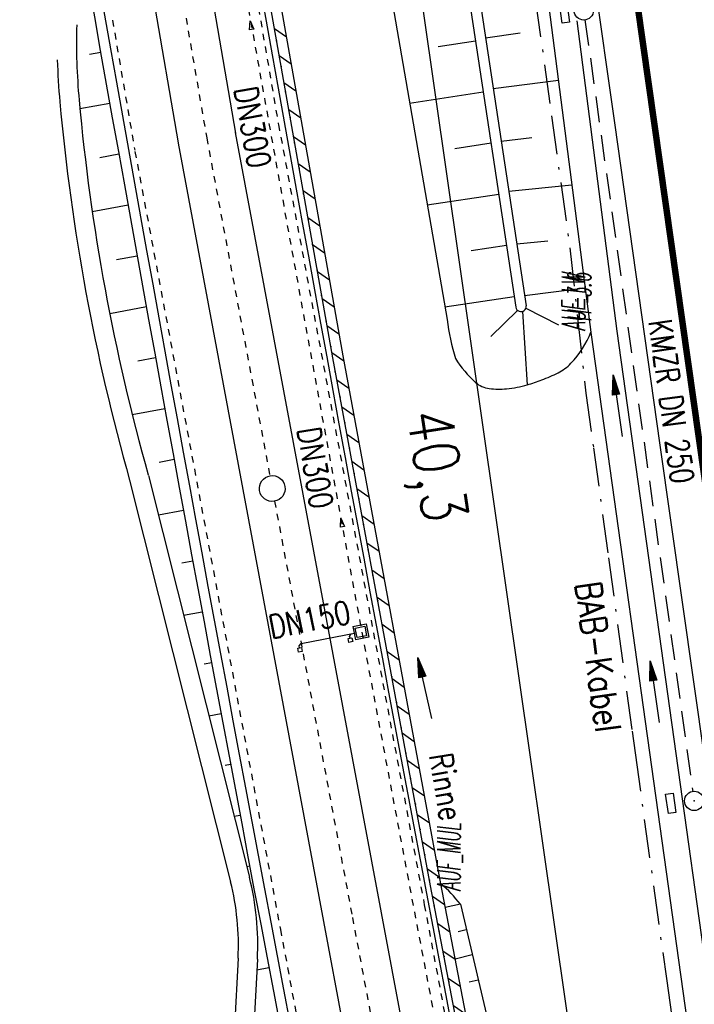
# Model space of a CAD drawing. Extents: x 446577 to 447216, y 443659 to 444842.
# Tile 144 of 177: x 446768 to 446820, y 444419 to 444495. Entities that reach past the tile are written whole.
import ezdxf
from ezdxf.enums import TextEntityAlignment as Align

# ---------------------------------------------------------------- set-up
doc = ezdxf.new("R2010")
doc.units = 0
doc.header["$LTSCALE"] = 2
doc.header["$MEASUREMENT"] = 0
for name, pattern in [('ACAD_ISO03W100', [0.5, 0.25, -0.25]), ('ACAD_ISO10W100W', [0.5, 0.25, -0.25]), ('AUSGEZOGEN', [0]), ('BAB-FM2', [2.6, 1.5, -0.5, 0.1, -0.5]), ('GESTRICH-X2', [1.5, 1, -0.5]), ('STRICHLINIEX2', [0.5, 0.25, -0.25])]:
    doc.linetypes.add(name, pattern=pattern)
doc.layers.get('0').update_dxf_attribs({"linetype": 'AUSGEZOGEN'})
for name, color, linetype in [('204-GRENZL-BAB', 7, 'AUSGEZOGEN'), ('ANMERKUNG', 7, 'CONTINUOUS'), ('BAB_FM', 5, 'BAB-FM2'), ('BOESCHG', 250, 'AUSGEZOGEN'), ('DB-Bahnachse', 7, 'CONTINUOUS'), ('DB-Gleisachse', 7, 'CONTINUOUS'), ('DB-Ingenieurbauwerke', 15, 'CONTINUOUS'), ('FBRTOP', 250, 'AUSGEZOGEN'), ('KANAL', 7, 'GESTRICH-X2'), ('LAERMWAND', 1, 'AUSGEZOGEN'), ('MS-UEBERFAHRT', 250, 'GESTRICH-X2'), ('MULDE', 250, 'AUSGEZOGEN'), ('PFEIL', 7, 'CONTINUOUS'), ('PFEILTOP', 200, 'AUSGEZOGEN'), ('Rinne', 200, 'CONTINUOUS'), ('SCHLITZRINNE', 200, 'AUSGEZOGEN'), ('SCHSYMBOL', 200, 'AUSGEZOGEN'), ('TEXTO', 4, 'CONTINUOUS')]:
    doc.layers.add(name, color=color, linetype=linetype)
doc.styles.add('ROMANS', font='romans.shx', dxfattribs={"width": 0.8})

# ---------------------------------------------------------------- blocks, each defined once
blk = doc.blocks.new('GST')
at = {"color": 0}
blk.add_circle((0, 0), 0.75, dxfattribs=at)
blk.add_point((0, 0), dxfattribs=at)
blk = doc.blocks.new('17')
blk.add_lwpolyline([(-0.755, -1.218), (0.748, -1.218), (0.748, -1.801), (-0.755, -1.801)], close=True)
blk.add_blockref('GST', (0, 0))
blk = doc.blocks.new('PFEIL2')
at = {"color": 0}
for p, q in [((0.88, 0.002), (-2.401, -0.012)), ((0.881, -0.271), (0.879, 0.276)), ((0.879, 0.276), (2.429, 0.009)), ((0.911, 0.27), (0.879, 0.265)), ((0.965, 0.261), (0.879, 0.246)), ((1.019, 0.252), (0.879, 0.228)), ((1.073, 0.242), (0.879, 0.209)), ((1.127, 0.233), (0.879, 0.191)), ((1.181, 0.224), (0.879, 0.172)), ((1.235, 0.214), (0.879, 0.154)), ((1.289, 0.205), (0.879, 0.135)), ((1.343, 0.196), (0.879, 0.117)), ((1.397, 0.187), (0.879, 0.098)), ((1.451, 0.177), (0.879, 0.08)), ((1.505, 0.168), (0.879, 0.061)), ((1.559, 0.159), (0.88, 0.043)), ((1.613, 0.149), (0.88, 0.024)), ((1.668, 0.14), (0.88, 0.006)), ((1.722, 0.131), (0.88, -0.013)), ((1.776, 0.121), (0.88, -0.031)), ((1.83, 0.112), (0.88, -0.05)), ((1.884, 0.103), (0.88, -0.068)), ((1.938, 0.094), (0.88, -0.087)), ((1.992, 0.084), (0.88, -0.105)), ((2.046, 0.075), (0.88, -0.124)), ((2.1, 0.066), (0.88, -0.142)), ((2.154, 0.056), (0.88, -0.161)), ((2.208, 0.047), (0.88, -0.179)), ((2.262, 0.038), (0.881, -0.198)), ((2.316, 0.029), (0.881, -0.216)), ((2.37, 0.019), (0.881, -0.235)), ((2.424, 0.01), (0.881, -0.253)), ((2.429, 0.009), (0.881, -0.271))]:
    blk.add_line(p, q, dxfattribs=at)

msp = doc.modelspace()

# ---------------------------------------------------------------- hatches: boundary and pattern name
at = {"layer": 'PFEILTOP'}
h = msp.add_hatch(dxfattribs=at)
h.set_pattern_fill('_USER', color=256, scale=1.5, angle=45, style=0, pattern_type=0)
h.set_pattern_definition([(325.0543, (446781.9655, 444531.7431), (0.8592, 1.229543), [])])
edge = h.paths.add_edge_path()
edge.add_line((446805.242, 444400.071), (446799.791, 444428.489))
edge.add_line((446799.791, 444428.489), (446792.219, 444469.329))
edge.add_line((446792.219, 444469.329), (446780.891, 444533.22))
edge.add_line((446780.891, 444533.22), (446781.679, 444533.36))
edge.add_line((446781.679, 444533.36), (446793.007, 444469.471))
edge.add_line((446793.007, 444469.471), (446800.577, 444428.637))
edge.add_line((446800.577, 444428.637), (446806.018, 444400.267))
at = {"layer": 'SCHLITZRINNE'}
h = msp.add_hatch(dxfattribs=at)
h.set_pattern_fill('_USER', color=256, scale=1.5, angle=45, style=0, pattern_type=0)
h.set_pattern_definition([(322.9886, (446836.6, 444435.4555), (0.9029613, 1.1977733), [])])
edge = h.paths.add_edge_path()
edge.add_arc((443111.832, 443902.605), 3762.708, 8.237949, 8.309741, ccw=False)
edge.add_arc((446520.767, 444396.145), 318.231, 7.99109, 8.23795, ccw=False)
edge.add_arc((253459.124, 417293.726), 195272.941, 7.98719511, 7.99108691, ccw=False)
edge.add_arc((449695.908, 444828.286), 2886.155, 187.987194, 188.019207)
edge.add_arc((478554.213, 448893.922), 32029.442, 188.0192069, 188.0307218)
edge.add_arc((640420.622, 471731.273), 195498.946, 188.0307211, 188.03538189)
edge.add_arc((455274.806, 445594.124), 8517.332, 188.0353819, 188.0971516)
edge.add_arc((489167.9, 450416.106), 42751.721, 188.0971513, 188.1247221)
edge.add_arc((449184.272, 444707.99), 2362.699, 188.124722, 188.49575)
edge.add_arc((449950.357, 444822.425), 3137.283, 188.49575, 188.817734)
edge.add_arc((447543.72, 444449.095), 701.862, 188.817734, 189.303528)
edge.add_arc((451782.27, 445143.452), 4996.911, 189.303528, 189.485594)
edge.add_arc((448740.59, 444635.235), 1913.065, 189.485594, 190.210777)
edge.add_arc((449004.187, 444682.715), 2180.905, 190.210777, 190.889971)
edge.add_arc((448612.493, 444607.358), 1782.027, 190.889971, 191.613703)
edge.add_arc((448466.452, 444577.343), 1632.933, 191.613703, 192.369753)
edge.add_arc((450054.509, 444925.622), 3258.733, 192.369753, 192.712319)
edge.add_arc((448394.443, 444551.135), 1556.951, 192.712319, 193.207918)
edge.add_arc((448423.514, 444557.958), 1586.813, 193.207918, 193.562183)
edge.add_arc((449785.723, 444886.559), 2988.095, 193.562183, 193.820345)
edge.add_arc((448360.45, 444535.942), 1520.33, 193.820345, 194.673969)
edge.add_arc((449045.992, 444715.457), 2228.985, 194.673969, 195.378954)
edge.add_arc((447260.209, 444224.277), 376.885, 195.37895, 195.98013)
edge.add_arc((496192.196, 458236.932), 51275.744, 195.9801271, 196.0316672)
edge.add_arc((447192.225, 444157.103), 293.013, 196.03167, 196.92811)
edge.add_arc((450021.91, 445018.344), 3250.86, 196.928113, 197.197245)
edge.add_arc((443111.832, 443902.605), 3762.208, 8.237949, 8.309741, ccw=False)
edge.add_arc((446520.767, 444396.145), 317.731, 7.99109, 8.23795, ccw=False)
edge.add_arc((253459.124, 417293.726), 195272.441, 7.98719511, 7.99108691, ccw=False)
edge.add_arc((449695.908, 444828.286), 2886.655, 187.987194, 188.005519)
edge.add_line((446834.541, 444446.336), (446835.036, 444446.408))
h = msp.add_hatch(dxfattribs=at)
h.set_pattern_fill('_USER', color=256, scale=1.5, angle=45, style=0, pattern_type=0)
h.set_pattern_definition([(331.9152, (446910.9975, 444074.8353), (0.706167, 1.3233776), [])])
edge = h.paths.add_edge_path()
edge.add_arc((443111.832, 443902.605), 3762.708, 8.237949, 8.309741, ccw=False)
edge.add_arc((446520.767, 444396.145), 318.231, 7.99109, 8.23795, ccw=False)
edge.add_arc((253459.124, 417293.726), 195272.941, 7.98719511, 7.99108691, ccw=False)
edge.add_arc((449695.908, 444828.286), 2886.155, 187.987194, 188.019207)
edge.add_arc((478554.213, 448893.922), 32029.442, 188.0192069, 188.0307218)
edge.add_arc((640420.622, 471731.273), 195498.946, 188.0307211, 188.03538189)
edge.add_arc((455274.806, 445594.124), 8517.332, 188.0353819, 188.0971516)
edge.add_arc((489167.9, 450416.106), 42751.721, 188.0971513, 188.1247221)
edge.add_arc((449184.272, 444707.99), 2362.699, 188.124722, 188.49575)
edge.add_arc((449950.357, 444822.425), 3137.283, 188.49575, 188.817734)
edge.add_arc((447543.72, 444449.095), 701.862, 188.817734, 189.303528)
edge.add_arc((451782.27, 445143.452), 4996.911, 189.303528, 189.485594)
edge.add_arc((448740.59, 444635.235), 1913.065, 189.485594, 190.210777)
edge.add_arc((449004.187, 444682.715), 2180.905, 190.210777, 190.889971)
edge.add_arc((448612.493, 444607.358), 1782.027, 190.889971, 191.613703)
edge.add_arc((448466.452, 444577.343), 1632.933, 191.613703, 192.369753)
edge.add_arc((450054.509, 444925.622), 3258.733, 192.369753, 192.712319)
edge.add_arc((448394.443, 444551.135), 1556.951, 192.712319, 193.207918)
edge.add_arc((448423.514, 444557.958), 1586.813, 193.207918, 193.562183)
edge.add_arc((449785.723, 444886.559), 2988.095, 193.562183, 193.820345)
edge.add_arc((448360.45, 444535.942), 1520.33, 193.820345, 194.673969)
edge.add_arc((449045.992, 444715.457), 2228.985, 194.673969, 195.378954)
edge.add_arc((447260.209, 444224.277), 376.885, 195.37895, 195.98013)
edge.add_arc((496192.196, 458236.932), 51275.744, 195.9801271, 196.0316672)
edge.add_arc((447192.225, 444157.103), 293.013, 196.03167, 196.92811)
edge.add_arc((450021.91, 445018.344), 3250.86, 196.928113, 197.197245)
edge.add_arc((447192.225, 444157.103), 293.513, 196.16651, 196.92811)
edge.add_arc((450021.91, 445018.344), 3251.36, 196.928113, 197.197245)

# ---------------------------------------------------------------- linework, layer by layer
at = {"layer": '204-GRENZL-BAB', "flags": 128}
msp.add_lwpolyline([(446826.933, 444303.242), (446797.387, 444509.118)], dxfattribs=at)
at = {"layer": 'BAB_FM'}
msp.add_lwpolyline([(446807.903, 444497.132), (446809.161, 444488.042), (446810.573, 444477.843), (446811.815, 444466.602), (446812.409, 444462.364), (446813.57, 444453.849), (446815.397, 444440.45), (446815.626, 444438.767), (446818.049, 444421.308), (446818.946, 444414.868)], dxfattribs=at)
at = {"layer": 'BOESCHG'}
for p, q in [((446804.057, 444494.075), (446806.721, 444494.477)), ((446800.388, 444493.416), (446803.283, 444493.854)), ((446804.07, 444493.982), (446804.071, 444493.982)), ((446804.649, 444490.164), (446809.692, 444490.814)), ((446798.176, 444489.036), (446803.881, 444489.898)), ((446804.669, 444490.027), (446804.671, 444490.028)), ((446801.669, 444485.518), (446804.479, 444485.943)), ((446805.264, 444486.097), (446807.633, 444486.371)), ((446805.267, 444486.072), (446805.268, 444486.072)), ((446805.851, 444482.216), (446810.738, 444482.706)), ((446799.54, 444481.151), (446805.078, 444481.988)), ((446805.865, 444482.117), (446805.867, 444482.118)), ((446806.463, 444478.162), (446806.464, 444478.162)), ((446806.468, 444478.137), (446808.87, 444478.378)), ((446802.949, 444477.621), (446805.676, 444478.033)), ((446807.071, 444474.152), (446811.767, 444474.736)), ((446800.904, 444473.266), (446806.274, 444474.078)), ((446807.062, 444474.207), (446807.064, 444474.208)), ((446806.531, 444472.995), (446804.459, 444470.98)), ((446806.909, 444472.911), (446807.282, 444467.233)), ((446807.178, 444473.177), (446809.698, 444471.867)), ((446802.102, 444427.047), (446800.931, 444426.791)), ((446801.937, 444424.953), (446802.562, 444425.101)), ((446802.561, 444425.1), (446802.562, 444425.101)), ((446801.689, 444422.84), (446803.021, 444423.154)), ((446803.019, 444423.154), (446803.021, 444423.154)), ((446802.773, 444421.041), (446803.481, 444421.208)), ((446803.48, 444421.207), (446803.481, 444421.208))]:
    msp.add_line(p, q, dxfattribs=at)
at = {"layer": 'BOESCHG', "flags": 128}
for points in [[(446765.003, 444713.196), (446772.73, 444661.773), (446783.855, 444573.083), (446790.817, 444531.572), (446801.075, 444472.279)], [(446771.918, 444711.605), (446779.118, 444661.226), (446788.337, 444597.131), (446798.906, 444525.104), (446802.666, 444497.927), (446806.4, 444473.235)], [(446772.708, 444711.735), (446779.91, 444661.34), (446789.129, 444597.245), (446799.698, 444525.22), (446803.458, 444498.037), (446807.192, 444473.355)]]:
    msp.add_lwpolyline(points, dxfattribs=at)
at = {"layer": 'BOESCHG'}
msp.add_lwpolyline([(446801.727, 444469.263, 0.071533), (446803.283, 444467.425, 0.151185), (446804.339, 444466.947, 0.055578), (446805.683, 444466.928, 0.045839), (446807.282, 444467.233, 0.023111), (446808.414, 444467.616, 0.020203), (446809.667, 444468.165, 0.090779), (446810.665, 444468.9, 0.094035), (446812.208, 444471.318)], format="xyb", dxfattribs=at)
msp.add_lwpolyline([(446802.102, 444427.047), (446805.516, 444412.576), (446807.752, 444401.617), (446809.383, 444392.467), (446809.878, 444389.983), (446811.489, 444385.667), (446814.452, 444378.817), (446819.649, 444361.27), (446824.844, 444338.033), (446829.402, 444312.095), (446832.88, 444292.953), (446837.015, 444273.143), (446843.434, 444242.594), (446848.011, 444219.991), (446848.335, 444217.775), (446848.328, 444217.167), (446848.08, 444215.652)], dxfattribs=at)
for centre, radius, start, end in [((446806.796, 444473.295), 0.4, 188.60093, 8.60108), ((446819.027, 444474.581), 18.099, 187.30839, 197.08863), ((446795.668, 444422.403), 7.935, 35.82103, 51.78069)]:
    msp.add_arc(centre, radius, start, end, dxfattribs=at)
at = {"layer": 'DB-Bahnachse', "linetype": 'ACAD_ISO10W100W'}
for p, q in [((446770.312, 444556.694), (446782.467, 444486.336)), ((446782.467, 444486.336), (446787.357, 444460.197)), ((446787.724, 444458.231), (446793.747, 444426.037)), ((446793.747, 444426.037), (446800.36, 444390.684))]:
    msp.add_line(p, q, dxfattribs=at)
at = {"layer": 'DB-Bahnachse', "linetype": 'Continuous'}
msp.add_ellipse((446787.541, 444459.214), major_axis=(-0.707, 0.707), ratio=1, start_param=2.514591, end_param=8.797776, dxfattribs=at)
at = {"layer": 'DB-Gleisachse', "linetype": 'Continuous'}
for p, q in [((446763.816, 444581.858), (446780.25, 444485.956)), ((446782.872, 444497.297), (446784.685, 444486.716)), ((446784.679, 444486.749), (446795.969, 444426.392)), ((446780.256, 444485.922), (446791.517, 444425.72)), ((446795.969, 444426.392), (446802.571, 444391.098)), ((446791.517, 444425.72), (446798.148, 444390.27))]:
    msp.add_line(p, q, dxfattribs=at)
at = {"layer": 'DB-Ingenieurbauwerke', "linetype": 'STRICHLINIEX2'}
for p, q in [((446786.311, 444497.356), (446788.036, 444487.29)), ((446775.175, 444495.44), (446776.898, 444485.381)), ((446788.021, 444487.374), (446799.311, 444427.017)), ((446776.914, 444485.297), (446788.175, 444425.095)), ((446799.311, 444427.017), (446805.913, 444391.723)), ((446788.175, 444425.095), (446794.806, 444389.645))]:
    msp.add_line(p, q, dxfattribs=at)
at = {"layer": 'DB-Ingenieurbauwerke', "linetype": 'Continuous'}
for p, q in [((446785.791, 444494.685), (446785.833, 444495.385)), ((446785.833, 444495.385), (446786.122, 444494.752)), ((446786.122, 444494.752), (446785.791, 444494.685)), ((446774.261, 444492.945), (446773.386, 444492.781)), ((446774.964, 444489.007), (446772.654, 444488.574)), ((446775.668, 444485.069), (446774.195, 444484.793)), ((446776.376, 444481.132), (446773.613, 444480.614)), ((446777.086, 444477.196), (446775.483, 444476.895)), ((446777.798, 444473.259), (446774.964, 444472.728)), ((446778.513, 444469.324), (446777.142, 444469.067)), ((446779.23, 444465.389), (446776.708, 444464.916)), ((446779.95, 444461.454), (446778.783, 444461.235)), ((446776.499, 444459.859), (446784.317, 444428.79)), ((446777.953, 444460.225), (446785.772, 444429.156)), ((446780.673, 444457.52), (446778.726, 444457.155)), ((446792.815, 444456.212), (446792.845, 444456.913)), ((446792.845, 444456.913), (446793.145, 444456.285)), ((446793.145, 444456.285), (446792.815, 444456.212)), ((446781.398, 444453.586), (446780.547, 444453.426)), ((446782.125, 444449.652), (446780.682, 444449.382)), ((446793.784, 444448.536), (446794.814, 444448.737)), ((446793.784, 444448.536), (446793.984, 444447.506)), ((446793.96, 444448.418), (446794.696, 444448.561)), ((446794.103, 444447.682), (446793.96, 444448.418)), ((446794.696, 444448.561), (446794.839, 444447.825)), ((446794.814, 444448.737), (446795.015, 444447.706)), ((446789.771, 444447.224), (446794.03, 444448.053)), ((446793.418, 444447.601), (446793.712, 444447.662)), ((446793.534, 444447.778), (446793.663, 444447.975)), ((446793.565, 444447.631), (446793.534, 444447.778)), ((446793.712, 444447.662), (446793.773, 444447.368)), ((446795.015, 444447.706), (446793.984, 444447.506)), ((446794.839, 444447.825), (446794.103, 444447.682)), ((446789.513, 444446.858), (446789.809, 444446.91)), ((446789.565, 444446.563), (446789.513, 444446.858)), ((446789.635, 444447.032), (446789.771, 444447.224)), ((446789.661, 444446.884), (446789.635, 444447.032)), ((446789.809, 444446.91), (446789.86, 444446.614)), ((446793.479, 444447.307), (446793.418, 444447.601)), ((446793.773, 444447.368), (446793.479, 444447.307)), ((446789.86, 444446.614), (446789.565, 444446.563)), ((446782.855, 444445.72), (446782.283, 444445.612)), ((446783.587, 444441.787), (446782.638, 444441.609)), ((446784.322, 444437.855), (446783.908, 444437.778)), ((446785.059, 444433.924), (446784.594, 444433.837)), ((446785.799, 444429.993), (446785.572, 444429.95)), ((446784.895, 444422.884), (446783.229, 444390.441)), ((446786.393, 444422.807), (446784.727, 444390.364)), ((446787.286, 444422.132), (446786.35, 444421.957))]:
    msp.add_line(p, q, dxfattribs=at)
for centre, major_axis, start_param, end_param in [((452989.337, 445600.766), (-995.791, 6220.804), 1.582158, 1.608967), ((452977.496, 445597.437), (-991.648, 6221.466), 1.582622, 1.609469), ((452976.726, 445597.221), (-998.866, 6220.311), 1.581448, 1.608298), ((446822.385, 444493.782), (-35.355, 35.355), 0.759225, 0.875966), ((446822.385, 444493.782), (-36.416, 36.416), 0.812752, 0.875966), ((446932.435, 444503.776), (-25.402, 159.999), 1.503918, 1.687873), ((446932.435, 444503.776), (-25.151, 158.519), 1.504011, 1.687966), ((446764.922, 444423.91), (-14.142, 14.142), 3.875667, 4.173515), ((446764.922, 444423.91), (-15.203, 15.203), 3.875667, 4.173515)]:
    msp.add_ellipse(centre, major_axis=major_axis, ratio=1, start_param=start_param, end_param=end_param, dxfattribs=at)
at = {"layer": 'DB-Ingenieurbauwerke', "linetype": 'ACAD_ISO03W100'}
msp.add_ellipse((452989.337, 445600.766), major_axis=(-1005.921, 6220.373), ratio=1, start_param=1.586501, end_param=1.607368, dxfattribs=at)
at = {"layer": 'FBRTOP'}
msp.add_lwpolyline([(446802.032, 444814.776, 0.000001), (446807.81, 444774.011, 0.000003), (446816.581, 444712.129, -0.000002), (446825.352, 444650.248, -0.000001), (446832.368, 444600.742, 0.000001), (446839.385, 444551.237, 0.000002), (446844.647, 444514.108, -0.000003), (446849.91, 444476.98, -0.000006), (446851.664, 444464.603, 0.000007), (446853.418, 444452.226, 0.007134), (446854.732, 444443.408)], format="xyb", dxfattribs=at)
at = {"layer": 'FBRTOP', "const_width": 0.5}
for points in [[(446799.062, 444814.355, 0.000001), (446804.839, 444773.59, 0.000003), (446813.61, 444711.708, -0.000002), (446822.381, 444649.827, -0.000001), (446829.398, 444600.321, 0.000001), (446836.414, 444550.816, 0.000002), (446841.677, 444513.687, -0.000003), (446846.939, 444476.559, -0.000006), (446848.693, 444464.182, 0.000007), (446850.447, 444451.805, 0.000013), (446852.202, 444439.429, -0.000015), (446853.956, 444427.053, -0.000001), (446855.549, 444415.814, -0.000001), (446856.8, 444406.99)], [(446771.339, 444810.425, 0.000001), (446777.117, 444769.66, 0.000003), (446785.888, 444707.779, -0.000002), (446794.659, 444645.897, -0.000001), (446801.675, 444596.392, 0.000001), (446808.692, 444546.886, 0.000002), (446813.954, 444509.758, -0.000003), (446819.217, 444472.629, -0.000006), (446820.971, 444460.253, 0.000007), (446822.725, 444447.877, 0.000013), (446824.479, 444435.5, -0.000015), (446826.234, 444423.123, -0.000001), (446827.826, 444411.884, -0.000001), (446829.742, 444398.371), (446833.25, 444373.619, -0.00001), (446833.541, 444371.564, 0.000001), (446833.832, 444369.51, 0.000608), (446834.332, 444366.009, 0.000749)]]:
    msp.add_lwpolyline(points, format="xyb", dxfattribs=at)
at = {"layer": 'FBRTOP', "flags": 128}
msp.add_lwpolyline([(446768.258, 444809.989), (446768.579, 444807.741), (446772.055, 444782.961), (446775.573, 444758.453), (446779.031, 444733.878), (446782.509, 444709.246), (446784.24, 444696.93), (446786.021, 444684.548), (446787.78, 444672.221), (446789.511, 444659.873), (446791.251, 444647.58), (446793.004, 444635.179), (446794.779, 444622.902), (446796.519, 444610.487), (446798.313, 444598.209), (446800.05, 444585.9), (446801.541, 444575.397), (446805.283, 444548.901), (446807.032, 444536.59), (446810.712, 444510.873), (446814.055, 444487.313), (446817.51, 444462.736), (446821.027, 444438.084), (446824.549, 444413.364), (446828.035, 444388.711), (446829.982, 444374.689)], dxfattribs=at)
at = {"layer": 'FBRTOP', "color": 0, "const_width": 0.5}
msp.add_lwpolyline([(446833.755, 444484.975, -0.000083), (446837.963, 444455.179, -0.000176), (446839.935, 444441.166, -0.000011), (446846.01, 444397.876, 0.000067), (446846.968, 444391.053, 0.001727), (446849.892, 444370.762, 0.00123), (446854.165, 444342.303, 0.004209), (446857.404, 444322.222, 0.002979), (446862.388, 444293.915, 0.003153), (446866.566, 444271.777, 0.002691), (446871.765, 444245.898, 0.003085)], format="xyb", dxfattribs=at)
at = {"layer": 'KANAL'}
msp.add_line((446811.75, 444495.469), (446820.094, 444435.781), dxfattribs=at)
at = {"layer": 'LAERMWAND', "flags": 128}
msp.add_lwpolyline([(446808.853, 444497.312), (446812.235, 444471.111), (446830.755, 444338.52), (446837.402, 444295.325), (446847.135, 444244.032), (446854.955, 444208.806), (446857.651, 444187.25)], dxfattribs=at)
at = {"layer": 'MS-UEBERFAHRT', "flags": 128}
for points in [[(446810.731, 444617.575, -0.000138), (446813.798, 444596.16, -0.00037), (446814.936, 444588.159, -0.000005), (446821.549, 444541.403, 0.000093), (446821.922, 444538.766, 0.000049), (446823.677, 444526.394, -0.000054), (446825.433, 444514.023, -0.000203), (446825.83, 444511.217, 0.000026), (446828.899, 444489.451, 0.000763), (446829.009, 444488.68, 0.000133), (446829.646, 444484.27)], [(446833.755, 444484.975, 0.000042), (446833.086, 444489.738, 0.000438), (446833.021, 444490.195, 0.000012), (446827.025, 444532.295, -0.00007), (446825.995, 444539.532), (446818.965, 444589.049, -0.000343), (446817.853, 444596.92, -0.000127), (446814.872, 444618.166)]]:
    msp.add_lwpolyline(points, format="xyb", dxfattribs=at)
at = {"layer": 'MULDE'}
msp.add_lwpolyline([(446846.122, 444528.372, -0.003275), (446849.776, 444503.541, -0.000858), (446851.281, 444492.919, -0.000016), (446856.912, 444452.68, 0.000072), (446858.152, 444443.823, 0.000546), (446864.602, 444398.178, 0.00545), (446865.299, 444393.636, 0.003136), (446867.372, 444381.527, -0.001035), (446873.816, 444344.812, -0.000041), (446876.48, 444329.437, 0.000112), (446877.455, 444323.814, 0.000693), (446877.962, 444320.923, 0.000079), (446882.464, 444295.439, 0.001596), (446888.309, 444262.995, 0.003343)], format="xyb", dxfattribs=at)
msp.add_lwpolyline([(446811.116, 444495.404), (446814.217, 444471.377), (446831.336, 444348.815)], dxfattribs=at)
at = {"layer": 'Rinne'}
msp.add_lwpolyline([(446805.242, 444400.071), (446799.791, 444428.489), (446792.219, 444469.329), (446780.891, 444533.22), (446781.679, 444533.36), (446793.007, 444469.471), (446800.577, 444428.637), (446806.018, 444400.267)], dxfattribs=at)
for p in [(446787.874, 444493.834), (446788.224, 444491.865), (446788.573, 444489.896), (446788.922, 444487.927), (446789.271, 444485.957), (446789.62, 444483.988), (446789.969, 444482.019), (446790.319, 444480.049), (446790.668, 444478.08), (446791.017, 444476.111), (446791.366, 444474.142), (446791.715, 444472.172), (446792.064, 444470.203), (446792.422, 444468.235), (446792.787, 444466.269), (446793.151, 444464.302), (446793.516, 444462.336), (446793.88, 444460.369), (446794.245, 444458.403), (446794.61, 444456.436), (446794.974, 444454.47), (446795.339, 444452.503), (446795.703, 444450.537), (446796.068, 444448.57), (446796.432, 444446.604), (446796.797, 444444.637), (446797.162, 444442.671), (446797.526, 444440.704), (446797.891, 444438.738), (446798.255, 444436.771), (446798.62, 444434.805), (446798.985, 444432.838), (446799.349, 444430.872), (446799.714, 444428.906), (446800.088, 444426.941), (446800.465, 444424.977), (446800.841, 444423.012), (446801.218, 444421.048)]:
    msp.add_point(p, dxfattribs=at)
at = {"layer": 'SCHSYMBOL'}
msp.add_lwpolyline([(446818.572, 444435.649), (446818.783, 444434.161), (446818.206, 444434.079), (446817.995, 444435.567)], close=True, dxfattribs=at)

# ---------------------------------------------------------------- block references
at = {"layer": 'PFEIL', "rotation": 97.95740000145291}
msp.add_blockref('PFEIL2', (446814.284, 444465.608), dxfattribs=at)
at = {"layer": 'PFEILTOP'}
for p, rotation in [((446799.345, 444443.771), 102.2272572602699), ((446817.152, 444443.484), 97.94483234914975)]:
    msp.add_blockref('PFEIL2', p, dxfattribs=dict(at, rotation=rotation))
at = {"layer": 'SCHSYMBOL'}
for name, p, rotation in [('17', (446811.656, 444496.202), 278.0671), ('GST', (446820.204, 444435.05), 278.0671000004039)]:
    msp.add_blockref(name, p, dxfattribs=dict(at, rotation=rotation))

# ---------------------------------------------------------------- texts
at = {"layer": 'ANMERKUNG', "style": 'ROMANS', "oblique": 7, "width": 0.5}
for s, p in [('AUF_LW', (446811.764, 444471.392)), ('H=3.6', (446812.235, 444472.111)), ('AUF_MUL', (446802.102, 444428.047))]:
    msp.add_text(s, height=1.8, rotation=90, dxfattribs=at).set_placement(p)
at = {"layer": 'BAB_FM', "style": 'ROMANS', "width": 0.8}
msp.add_text('BAB-Kabel', height=2, rotation=277.74274, dxfattribs=at).set_placement((446810.988, 444451.856))
at = {"layer": 'DB-Bahnachse', "linetype": 'Continuous', "style": 'ROMANS', "oblique": 360, "width": 0.8337}
msp.add_text('40,3', height=3.5, rotation=279.07546, dxfattribs=at).set_placement((446797.928, 444465.036))
at = {"layer": 'DB-Ingenieurbauwerke', "linetype": 'Continuous', "style": 'ROMANS', "width": 0.8}
for s, rotation, oblique, p in [('DN300', 280.24141, 360, (446784.573, 444490.139)), ('DN300', 279.3805, 0, (446789.466, 444463.807)), ('DN150', 11.01953, 0, (446787.482, 444447.584))]:
    msp.add_text(s, height=1.8, rotation=rotation, dxfattribs=dict(at, oblique=oblique)).set_placement(p)
at = {"layer": 'Rinne', "style": 'ROMANS', "width": 0.8}
msp.add_text('Rinne', height=1.8, rotation=279.44577, dxfattribs=at).set_placement((446799.677, 444438.585))
at = {"layer": 'TEXTO', "style": 'ROMANS', "width": 0.75}
msp.add_text('KMZR DN 250', height=1.8, rotation=277.9574, dxfattribs=at).set_placement((446817.542, 444465.831), align=Align.CENTER)

doc.saveas('drawing.dxf')
